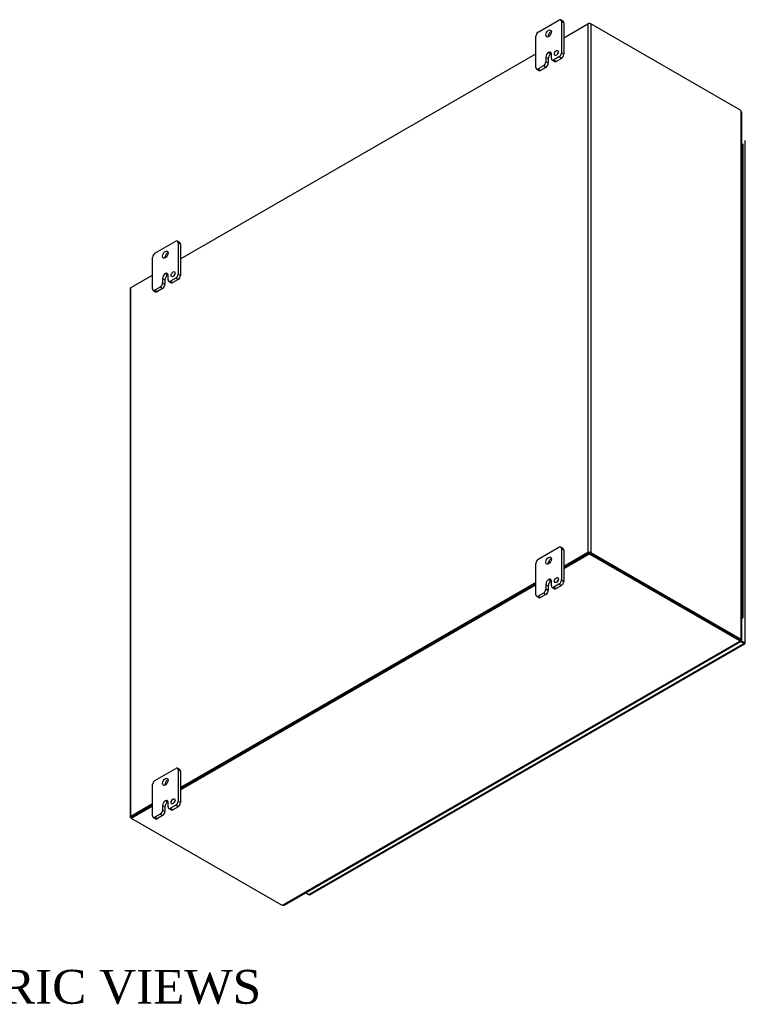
# Model space of a CAD drawing. Header units: inches. Extents: x 6 to 233, y 0 to 156.
# Tile 8 of 8: x 201 to 233, y 111 to 155. Entities that reach past the tile are written whole.
import ezdxf
from ezdxf.enums import TextEntityAlignment as Align

# ---------------------------------------------------------------- set-up
doc = ezdxf.new("R2010")
doc.units = ezdxf.units.IN
doc.header["$MEASUREMENT"] = 0
for name, color, linetype in [('COM48489', 7, 'CONTINUOUS'), ('COM70236-3', 7, 'CONTINUOUS'), ('COM71782-1', 7, 'CONTINUOUS'), ('DEFAULT', 7, 'CONTINUOUS'), ('FET07710', 7, 'CONTINUOUS'), ('HNG10620-32B', 7, 'CONTINUOUS'), ('HNG10620-32C', 7, 'CONTINUOUS'), ('HNG10620-32P', 7, 'CONTINUOUS')]:
    doc.layers.add(name, color=color, linetype=linetype)
doc.styles.add('SEACAD_TIMES_NEW_ROMAN', font='times.ttf')

msp = doc.modelspace()

# ---------------------------------------------------------------- linework, layer by layer
at = {"layer": 'COM48489', "color": 7}
for p, q in [((225.416, 154.124), (226.486, 154.741)), ((226.486, 154.741), (226.486, 131.32)), ((226.608, 154.741), (226.608, 131.32)), ((233.208, 150.931), (226.608, 154.741)), ((208.445, 144.326), (224.179, 153.409)), ((233.275, 127.491), (233.275, 150.873)), ((233.3, 127.476), (233.3, 150.818)), ((206.244, 143.054), (207.208, 143.611)), ((206.218, 143.019), (206.218, 119.598)), ((206.244, 119.633), (206.244, 143.054)), ((226.486, 131.32), (225.416, 130.702)), ((226.527, 131.297), (225.416, 130.655)), ((226.568, 131.297), (233.167, 127.487)), ((226.608, 131.32), (233.208, 127.51)), ((224.179, 129.988), (208.445, 120.905)), ((224.179, 129.941), (208.445, 120.857)), ((233.208, 127.51), (233.167, 127.487)), ((233.234, 127.468), (233.275, 127.491)), ((233.275, 127.47), (233.263, 127.476)), ((233.264, 127.476), (233.275, 127.47)), ((233.272, 127.476), (233.298, 127.473)), ((207.208, 120.19), (206.244, 119.633)), ((207.208, 120.143), (206.285, 119.61)), ((206.264, 119.551), (206.244, 119.563))]:
    msp.add_line(p, q, dxfattribs=at)
for centre, radius, start, end in [((233.225, 150.817), 0.0746, 0.3232, 48.8002), ((233.269, 127.398), 0.0781, 87.6094, 112.6532), ((233.28, 127.519), 0.0494, 264.0996, 291.6339)]:
    msp.add_arc(centre, radius, start, end, dxfattribs=at)
for centre, major_axis, start_param, end_param in [((226.547, 154.706), (-0.0864, 0), 3.926991, 5.497787), ((233.208, 150.768), (-0.1, 0.173), 5.006396, 5.497787), ((206.305, 143.019), (0.0864, 0), 2.356194, 3.141593), ((226.547, 131.285), (0.0864, 0), 0.785398, 2.356194), ((233.167, 127.65), (0.1, -0.173), 5.497787, 5.989178), ((233.208, 127.674), (0.1, -0.173), 5.497787, 5.989178), ((206.305, 119.598), (0.0864, 0), 2.356194, 3.926991)]:
    msp.add_ellipse(centre, major_axis=major_axis, ratio=0.57735, start_param=start_param, end_param=end_param, dxfattribs=at)
msp.add_open_spline([(233.275, 127.491), (233.276, 127.491), (233.278, 127.49), (233.281, 127.489), (233.285, 127.488), (233.287, 127.487), (233.29, 127.486), (233.292, 127.485), (233.294, 127.483), (233.296, 127.482), (233.298, 127.481), (233.299, 127.479), (233.3, 127.476), (233.3, 127.475), (233.298, 127.474), (233.298, 127.473)], degree=3, knots=[0, 0, 0, 0, 0.058839, 0.117335, 0.175479, 0.233264, 0.290679, 0.347718, 0.404373, 0.460635, 0.516498, 0.640635, 0.762642, 0.882451, 1, 1, 1, 1], dxfattribs=at)
at = {"layer": 'COM70236-3', "color": 7}
for p, q in [((226.547, 154.777), (226.486, 154.741)), ((226.547, 154.756), (226.547, 154.777)), ((226.547, 154.777), (226.608, 154.741)), ((225.416, 130.655), (226.547, 131.309)), ((226.547, 131.309), (226.547, 131.262)), ((226.547, 131.309), (233.167, 127.487)), ((225.416, 130.608), (226.547, 131.262)), ((226.547, 131.262), (233.167, 127.44)), ((208.445, 120.857), (224.179, 129.941)), ((208.445, 120.81), (224.179, 129.894)), ((212.967, 115.7), (233.217, 127.392)), ((213.028, 115.706), (233.243, 127.377)), ((233.167, 127.487), (233.167, 127.44)), ((233.217, 127.439), (233.217, 127.392)), ((233.235, 127.402), (233.224, 127.409)), ((233.225, 127.408), (233.235, 127.402)), ((233.229, 127.401), (233.244, 127.38)), ((206.264, 119.598), (207.208, 120.143)), ((206.264, 119.551), (207.208, 120.096)), ((206.264, 119.598), (206.264, 119.551)), ((206.264, 119.551), (212.884, 115.729))]:
    msp.add_line(p, q, dxfattribs=at)
for centre, radius, start, end in [((233.295, 127.443), 0.0781, 187.3468, 212.3906), ((233.197, 127.374), 0.0481, 7.9737, 36.2928), ((212.991, 115.771), 0.075, 251.3676, 299.5813)]:
    msp.add_arc(centre, radius, start, end, dxfattribs=at)
for centre, major_axis, start_param, end_param in [((233.026, 127.405), (0.2, 0), 0.294007, 0.785398), ((233.026, 127.358), (0.2, 0), 0.294007, 0.785398), ((213.025, 115.811), (-0.2, 0), 0.785398, 1.276789)]:
    msp.add_ellipse(centre, major_axis=major_axis, ratio=0.57735, start_param=start_param, end_param=end_param, dxfattribs=at)
for points, knots in [([(233.217, 127.439), (233.217, 127.438), (233.217, 127.437), (233.217, 127.435), (233.217, 127.433), (233.217, 127.432), (233.217, 127.432)], [0, 0, 0, 0, 0.078044, 0.1570215, 0.2369473, 0.3070713, 0.3070713, 0.3070713, 0.3070713]), ([(233.217, 127.392), (233.221, 127.387), (233.225, 127.384), (233.232, 127.379), (233.234, 127.378), (233.239, 127.376), (233.241, 127.376), (233.244, 127.378), (233.244, 127.379), (233.244, 127.38)], [0, 0, 0, 0, 0.25, 0.25, 0.5, 0.5, 0.75, 0.75, 1, 1, 1, 1])]:
    msp.add_open_spline(points, degree=3, knots=knots, dxfattribs=at)
at = {"layer": 'COM71782-1', "color": 7}
for p, q in [((233.454, 127.322), (233.454, 149.57)), ((233.217, 127.432), (233.388, 127.333)), ((233.388, 127.333), (233.217, 127.432)), ((233.388, 127.286), (233.237, 127.374)), ((214.13, 116.168), (233.388, 127.286)), ((214.173, 116.163), (233.431, 127.282)), ((233.388, 127.333), (233.388, 127.333)), ((233.388, 127.333), (233.388, 127.333)), ((233.388, 127.333), (233.429, 127.31)), ((233.446, 127.3), (233.388, 127.333)), ((233.446, 127.3), (233.388, 127.333)), ((213.979, 116.255), (214.13, 116.168))]:
    msp.add_line(p, q, dxfattribs=at)
for centre, major_axis, ratio, start_param, end_param in [((233.368, 127.345), (-0.0288, 0.0166), 0.000948, 2.356741, 3.927537), ((233.368, 127.345), (-0.0288, 0.0166), 0.000948, 2.355648, 3.926445), ((233.388, 127.357), (-0.0432, 0.0748), 0.57735, 2.356194, 3.587154), ((233.368, 127.345), (0.0864, -0.0498), 0.000948, -0.784852, -0.445015), ((233.368, 127.345), (0.0863, -0.0499), 0.000948, 0.445015, 0.784852), ((233.368, 127.322), (-0.0864, 0), 0.57735, 2.696031, 3.141593), ((214.13, 116.238), (-0.0432, 0.0748), 0.57735, 2.356194, 3.141593)]:
    msp.add_ellipse(centre, major_axis=major_axis, ratio=ratio, start_param=start_param, end_param=end_param, dxfattribs=at)
at = {"layer": 'FET07710', "color": 7}
for p, q in [((224.285, 154.375), (225.204, 154.905)), ((225.385, 154.852), (225.279, 154.913)), ((225.31, 154.844), (225.31, 153.456)), ((225.416, 154.783), (225.31, 154.844)), ((225.416, 154.783), (225.416, 153.395)), ((224.179, 152.803), (224.179, 154.191)), ((224.621, 153.262), (224.621, 153.058)), ((224.621, 153.262), (224.727, 153.201)), ((224.727, 153.201), (224.727, 152.997)), ((224.745, 153.476), (224.745, 153.476)), ((224.745, 153.476), (224.851, 153.415)), ((224.745, 153.476), (224.85, 153.415)), ((224.851, 153.415), (224.85, 153.415)), ((224.868, 153.201), (224.868, 153.405)), ((224.899, 153.132), (225.005, 153.071)), ((225.204, 153.272), (224.974, 153.139)), ((224.974, 153.139), (225.08, 153.078)), ((225.31, 153.211), (225.08, 153.078)), ((225.31, 153.211), (225.204, 153.272)), ((225.31, 153.456), (225.416, 153.395)), ((224.21, 152.734), (224.316, 152.673)), ((224.515, 152.874), (224.285, 152.742)), ((224.285, 152.742), (224.391, 152.68)), ((224.621, 152.813), (224.391, 152.68)), ((224.621, 152.813), (224.515, 152.874)), ((224.621, 153.058), (224.727, 152.997)), ((207.314, 144.577), (208.234, 145.107)), ((208.414, 145.054), (208.309, 145.115)), ((208.34, 145.046), (208.34, 143.658)), ((208.445, 144.985), (208.34, 145.046)), ((208.445, 144.985), (208.445, 143.597)), ((207.208, 143.005), (207.208, 144.393)), ((207.774, 143.678), (207.774, 143.678)), ((207.774, 143.678), (207.88, 143.617)), ((207.774, 143.678), (207.88, 143.617)), ((207.88, 143.617), (207.88, 143.617)), ((207.898, 143.403), (207.898, 143.607)), ((208.34, 143.658), (208.445, 143.597)), ((207.545, 143.076), (207.314, 142.944)), ((207.65, 143.015), (207.545, 143.076)), ((207.651, 143.464), (207.651, 143.26)), ((207.651, 143.464), (207.756, 143.403)), ((207.651, 143.26), (207.756, 143.199)), ((207.756, 143.403), (207.756, 143.199)), ((207.929, 143.334), (208.034, 143.273)), ((208.234, 143.474), (208.004, 143.342)), ((208.004, 143.342), (208.109, 143.28)), ((208.339, 143.413), (208.109, 143.28)), ((208.339, 143.413), (208.234, 143.474)), ((207.239, 142.936), (207.345, 142.875)), ((207.314, 142.944), (207.42, 142.882)), ((207.65, 143.015), (207.42, 142.882)), ((224.285, 131.023), (225.204, 131.553)), ((225.385, 131.5), (225.279, 131.561)), ((225.31, 131.492), (225.31, 130.104)), ((225.416, 131.431), (225.31, 131.492)), ((225.416, 131.431), (225.416, 130.043)), ((224.179, 129.451), (224.179, 130.839)), ((224.745, 130.124), (224.745, 130.124)), ((224.745, 130.124), (224.851, 130.063)), ((224.745, 130.124), (224.85, 130.063)), ((224.851, 130.063), (224.85, 130.063)), ((224.868, 129.849), (224.868, 130.053)), ((225.31, 130.104), (225.416, 130.043)), ((224.621, 129.91), (224.621, 129.706)), ((224.621, 129.91), (224.727, 129.849)), ((224.621, 129.706), (224.727, 129.645)), ((224.727, 129.849), (224.727, 129.645)), ((224.899, 129.78), (225.005, 129.719)), ((225.204, 129.92), (224.974, 129.788)), ((224.974, 129.788), (225.08, 129.727)), ((225.31, 129.859), (225.08, 129.727)), ((225.31, 129.859), (225.204, 129.92)), ((224.21, 129.382), (224.316, 129.321)), ((224.515, 129.523), (224.285, 129.39)), ((224.285, 129.39), (224.391, 129.329)), ((224.621, 129.462), (224.391, 129.329)), ((224.621, 129.462), (224.515, 129.523)), ((207.314, 121.225), (208.234, 121.755)), ((208.414, 121.702), (208.309, 121.763)), ((208.34, 121.694), (208.34, 120.306)), ((208.445, 121.633), (208.34, 121.694)), ((208.445, 121.633), (208.445, 120.245)), ((207.208, 119.653), (207.208, 121.041)), ((207.651, 120.113), (207.651, 119.908)), ((207.651, 120.113), (207.756, 120.051)), ((207.756, 120.051), (207.756, 119.847)), ((207.774, 120.326), (207.774, 120.326)), ((207.774, 120.326), (207.88, 120.265)), ((207.774, 120.326), (207.88, 120.265)), ((207.88, 120.265), (207.88, 120.265)), ((207.898, 120.051), (207.898, 120.255)), ((207.929, 119.982), (208.034, 119.921)), ((208.234, 120.122), (208.004, 119.99)), ((208.004, 119.99), (208.109, 119.929)), ((208.339, 120.061), (208.109, 119.929)), ((208.339, 120.061), (208.234, 120.122)), ((208.34, 120.306), (208.445, 120.245)), ((207.239, 119.584), (207.345, 119.523)), ((207.545, 119.725), (207.314, 119.592)), ((207.314, 119.592), (207.42, 119.531)), ((207.65, 119.664), (207.42, 119.531)), ((207.65, 119.664), (207.545, 119.725)), ((207.651, 119.908), (207.756, 119.847))]:
    msp.add_line(p, q, dxfattribs=at)
for centre, major_axis, start_param, end_param in [((225.204, 154.783), (-0.075, -0.13), 2.356194, 3.926991), ((225.31, 154.722), (-0.075, -0.13), 2.356194, 3.141593), ((224.285, 154.252), (0.075, 0.13), 0.785398, 2.356194), ((224.85, 154.252), (0.088, 0.152), 0.649107, 2.492486), ((224.745, 153.333), (0.087, 0.151), 0.785398, 2.356194), ((224.85, 153.272), (0.087, 0.151), 0.785398, 2.356194), ((224.745, 153.334), (-0.087, -0.151), 2.356194, 3.926991), ((224.851, 153.273), (-0.087, -0.151), 3.793313, 3.926991), ((224.974, 153.262), (0.075, 0.13), 2.356194, 3.926991), ((225.195, 153.39), (0.063, 0.108), 1.008936, 2.132657), ((225.204, 153.395), (-0.075, -0.13), 0.785398, 2.356194), ((225.31, 153.334), (0.075, 0.13), 3.926991, 5.497787), ((224.285, 152.864), (0.075, 0.13), 2.356194, 3.926991), ((224.391, 152.803), (0.075, 0.13), 3.141593, 3.926991), ((224.515, 152.997), (-0.075, -0.13), 0.785398, 2.356194), ((224.621, 152.936), (0.075, 0.13), 3.926991, 5.497787), ((225.08, 153.201), (0.075, 0.13), 3.141593, 3.926991), ((208.234, 144.985), (-0.075, -0.13), 2.356194, 3.926991), ((208.339, 144.924), (-0.075, -0.13), 2.356194, 3.141593), ((207.314, 144.454), (0.075, 0.13), 0.785398, 2.356194), ((207.88, 144.454), (0.088, 0.152), 0.649107, 2.492486), ((207.774, 143.536), (0.087, 0.151), 0.785398, 2.356194), ((207.88, 143.474), (0.087, 0.151), 0.785398, 2.356194), ((207.774, 143.536), (-0.087, -0.151), 2.356194, 3.926991), ((207.88, 143.475), (-0.087, -0.151), 3.793313, 3.926991), ((208.224, 143.592), (0.062, 0.108), 1.008936, 2.132657), ((208.234, 143.597), (-0.075, -0.13), 0.785398, 2.356194), ((208.339, 143.536), (0.075, 0.13), 3.926991, 5.497787), ((207.545, 143.199), (-0.075, -0.13), 0.785398, 2.356194), ((207.65, 143.138), (0.075, 0.13), 3.926991, 5.497787), ((208.004, 143.464), (0.075, 0.13), 2.356194, 3.926991), ((208.109, 143.403), (0.075, 0.13), 3.141593, 3.926991), ((207.314, 143.066), (0.075, 0.13), 2.356194, 3.926991), ((207.42, 143.005), (0.075, 0.13), 3.141593, 3.926991), ((225.204, 131.431), (-0.075, -0.13), 2.356194, 3.926991), ((225.31, 131.37), (-0.075, -0.13), 2.356194, 3.141593), ((224.285, 130.9), (0.075, 0.13), 0.785398, 2.356194), ((224.85, 130.9), (0.088, 0.152), 0.649107, 2.492486), ((224.745, 129.982), (0.087, 0.151), 0.785398, 2.356194), ((224.85, 129.921), (0.087, 0.151), 0.785398, 2.356194), ((224.745, 129.982), (-0.087, -0.151), 2.356194, 3.926991), ((224.851, 129.921), (-0.087, -0.151), 3.793313, 3.926991), ((225.195, 130.038), (0.063, 0.108), 1.008936, 2.132657), ((225.204, 130.043), (-0.075, -0.13), 0.785398, 2.356194), ((225.31, 129.982), (0.075, 0.13), 3.926991, 5.497787), ((224.515, 129.645), (-0.075, -0.13), 0.785398, 2.356194), ((224.621, 129.584), (0.075, 0.13), 3.926991, 5.497787), ((224.974, 129.91), (0.075, 0.13), 2.356194, 3.926991), ((225.08, 129.849), (0.075, 0.13), 3.141593, 3.926991), ((224.285, 129.512), (0.075, 0.13), 2.356194, 3.926991), ((224.391, 129.451), (0.075, 0.13), 3.141593, 3.926991), ((208.234, 121.633), (-0.075, -0.13), 2.356194, 3.926991), ((208.339, 121.572), (-0.075, -0.13), 2.356194, 3.141593), ((207.314, 121.102), (0.075, 0.13), 0.785398, 2.356194), ((207.88, 121.102), (0.088, 0.152), 0.649107, 2.492486), ((207.774, 120.184), (0.087, 0.151), 0.785398, 2.356194), ((207.88, 120.123), (0.087, 0.151), 0.785398, 2.356194), ((207.774, 120.184), (-0.087, -0.151), 2.356194, 3.926991), ((207.88, 120.123), (-0.087, -0.151), 3.793313, 3.926991), ((208.004, 120.112), (0.075, 0.13), 2.356194, 3.926991), ((208.224, 120.24), (0.062, 0.108), 1.008936, 2.132657), ((208.234, 120.245), (-0.075, -0.13), 0.785398, 2.356194), ((208.339, 120.184), (0.075, 0.13), 3.926991, 5.497787), ((207.314, 119.714), (0.075, 0.13), 2.356194, 3.926991), ((207.42, 119.653), (0.075, 0.13), 3.141593, 3.926991), ((207.545, 119.847), (-0.075, -0.13), 0.785398, 2.356194), ((207.65, 119.786), (0.075, 0.13), 3.926991, 5.497787), ((208.109, 120.051), (0.075, 0.13), 3.141593, 3.926991)]:
    msp.add_ellipse(centre, major_axis=major_axis, ratio=0.57735, start_param=start_param, end_param=end_param, dxfattribs=at)
for centre, major_axis in [((224.745, 154.313), (0.087, 0.152)), ((225.089, 153.451), (0.063, 0.108)), ((207.774, 144.515), (0.088, 0.152)), ((208.119, 143.653), (0.062, 0.108)), ((224.745, 130.961), (0.088, 0.152)), ((225.089, 130.099), (0.062, 0.108)), ((207.774, 121.164), (0.088, 0.152)), ((208.119, 120.301), (0.063, 0.108))]:
    msp.add_ellipse(centre, major_axis=major_axis, ratio=0.57735, dxfattribs=at)
at = {"layer": 'HNG10620-32B', "color": 7}
for p, q in [((233.358, 148.063), (233.358, 148.716)), ((233.358, 146.757), (233.358, 147.41)), ((233.358, 145.45), (233.358, 146.103)), ((233.358, 144.144), (233.358, 144.797)), ((233.358, 142.838), (233.358, 143.491)), ((233.358, 141.531), (233.358, 142.184)), ((233.358, 140.225), (233.358, 140.878)), ((233.358, 138.918), (233.358, 139.572)), ((233.358, 137.612), (233.358, 138.265)), ((233.358, 136.306), (233.358, 136.959)), ((233.358, 134.999), (233.358, 135.652)), ((233.358, 133.693), (233.358, 134.346)), ((233.358, 132.386), (233.358, 133.04)), ((233.358, 131.08), (233.358, 131.733)), ((233.358, 129.774), (233.358, 130.427)), ((233.358, 128.467), (233.358, 129.12))]:
    msp.add_line(p, q, dxfattribs=at)
for centre, major_axis, start_param, end_param in [((233.235, 148.716), (-0.123, 0), 3.141593, 4.157881), ((233.235, 148.063), (-0.123, 0), 3.141593, 4.157881), ((233.235, 147.41), (-0.123, 0), 3.141593, 4.157881), ((233.235, 146.757), (-0.123, 0), 3.141593, 4.157881), ((233.235, 146.103), (-0.123, 0), 3.141593, 4.157881), ((233.235, 145.45), (-0.123, 0), 3.141593, 4.157881), ((233.235, 144.797), (-0.123, 0), 3.141593, 4.157881), ((233.235, 144.144), (-0.123, 0), 3.141593, 4.157881), ((233.235, 143.491), (-0.123, 0), 3.141593, 4.157881), ((233.235, 142.838), (-0.123, 0), 3.141593, 4.157881), ((233.235, 142.184), (-0.123, 0), 3.141593, 4.157881), ((233.235, 141.531), (-0.123, 0), 3.141593, 4.157881), ((233.235, 140.878), (-0.123, 0), 3.141593, 4.157881), ((233.235, 140.225), (-0.123, 0), 3.141593, 4.157881), ((233.235, 139.572), (-0.123, 0), 3.141593, 4.157881), ((233.235, 138.918), (-0.123, 0), 3.141593, 4.157881), ((233.235, 138.265), (-0.123, 0), 3.141593, 4.157881), ((233.235, 137.612), (-0.123, 0), 3.141593, 4.157881), ((233.235, 136.959), (-0.123, 0), 3.141593, 4.157881), ((233.235, 136.306), (-0.123, 0), 3.141593, 4.157881), ((233.235, 135.652), (-0.123, 0), 3.141593, 4.157881), ((233.235, 134.999), (-0.123, 0), 3.141593, 4.157881), ((233.235, 134.346), (-0.123, 0), 3.141593, 4.157881), ((233.235, 133.693), (-0.123, 0), 3.141593, 4.157881), ((233.235, 133.04), (-0.123, 0), 3.141593, 4.157881), ((233.235, 132.386), (-0.123, 0), 3.141593, 4.157881), ((233.235, 131.733), (-0.123, 0), 3.141593, 4.157881), ((233.235, 131.08), (-0.123, 0), 3.141593, 4.157881), ((233.235, 130.427), (-0.123, 0), 3.141593, 4.157881), ((233.235, 129.774), (-0.123, 0), 3.141593, 4.157881), ((233.235, 129.12), (-0.123, 0), 3.141593, 4.157881), ((233.235, 128.467), (-0.123, 0), 2.125304, 4.157881), ((233.235, 128.467), (-0.075, 0), 2.612966, 3.670219)]:
    msp.add_ellipse(centre, major_axis=major_axis, ratio=0.57735, start_param=start_param, end_param=end_param, dxfattribs=at)
at = {"layer": 'HNG10620-32C', "color": 7}
for p, q in [((233.358, 148.716), (233.358, 149.369)), ((233.358, 147.41), (233.358, 148.063)), ((233.358, 146.103), (233.358, 146.757)), ((233.358, 144.797), (233.358, 145.45)), ((233.358, 143.491), (233.358, 144.144)), ((233.358, 142.184), (233.358, 142.838)), ((233.358, 140.878), (233.358, 141.531)), ((233.358, 139.572), (233.358, 140.225)), ((233.358, 138.265), (233.358, 138.918)), ((233.358, 136.959), (233.358, 137.612)), ((233.358, 135.652), (233.358, 136.306)), ((233.358, 134.346), (233.358, 134.999)), ((233.358, 133.04), (233.358, 133.693)), ((233.358, 131.733), (233.358, 132.386)), ((233.358, 130.427), (233.358, 131.08)), ((233.358, 129.12), (233.358, 129.774))]:
    msp.add_line(p, q, dxfattribs=at)
for centre in [(233.235, 149.369), (233.235, 148.716), (233.235, 148.063), (233.235, 147.41), (233.235, 146.757), (233.235, 146.103), (233.235, 145.45), (233.235, 144.797), (233.235, 144.144), (233.235, 143.491), (233.235, 142.838), (233.235, 142.184), (233.235, 141.531), (233.235, 140.878), (233.235, 140.225), (233.235, 139.572), (233.235, 138.918), (233.235, 138.265), (233.235, 137.612), (233.235, 136.959), (233.235, 136.306), (233.235, 135.652), (233.235, 134.999), (233.235, 134.346), (233.235, 133.693), (233.235, 133.04), (233.235, 132.386), (233.235, 131.733), (233.235, 131.08), (233.235, 130.427), (233.235, 129.774), (233.235, 129.12)]:
    msp.add_ellipse(centre, major_axis=(0.123, 0), ratio=0.57735, start_param=0, end_param=1.016289, dxfattribs=at)
at = {"layer": 'HNG10620-32P', "color": 7}
for start_param, end_param in [(0, 0.528627), (5.754558, 6.283185)]:
    msp.add_ellipse((233.235, 128.467), major_axis=(0.075, 0), ratio=0.57735, start_param=start_param, end_param=end_param, dxfattribs=at)

# ---------------------------------------------------------------- texts
at = {"layer": 'DEFAULT', "color": 7, "style": 'SEACAD_TIMES_NEW_ROMAN'}
msp.add_text('ISOMETRIC VIEWS', height=1.5, dxfattribs=at).set_placement((192.066, 112.834), align=Align.TOP_LEFT)

doc.saveas('drawing.dxf')
